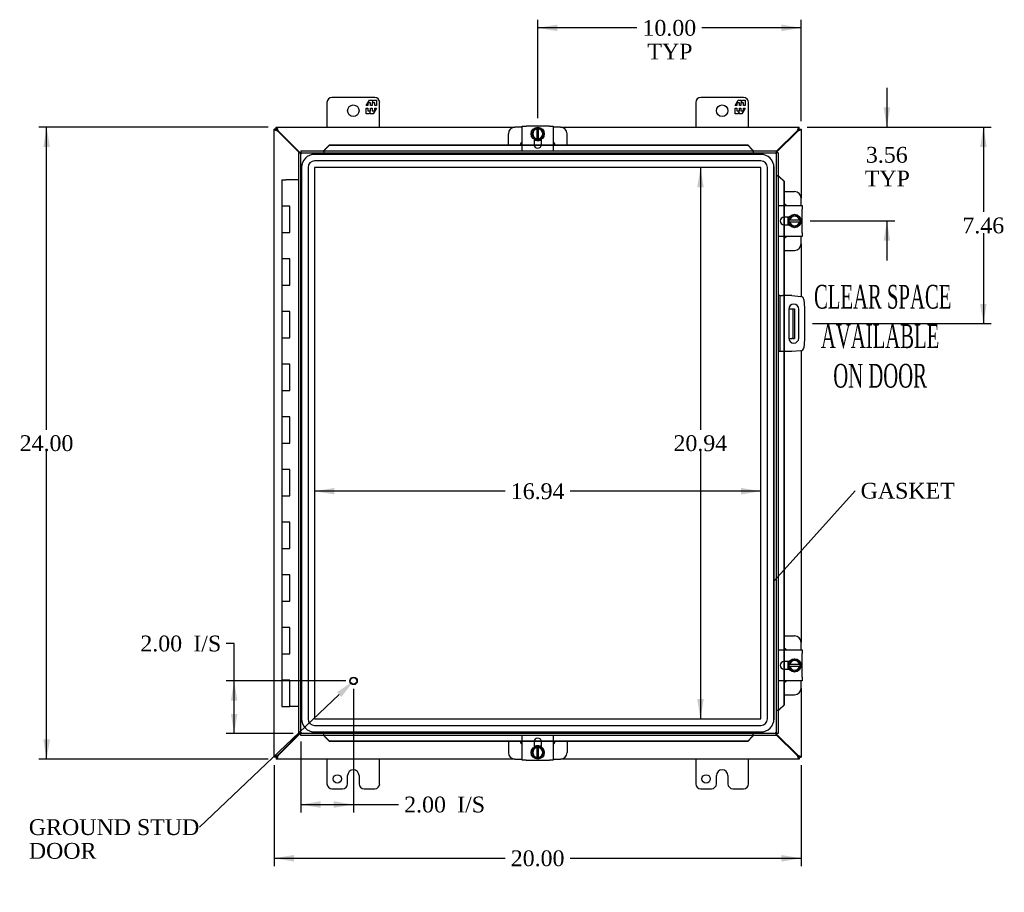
# Model space of a CAD drawing. Header units: inches. Extents: x 1 to 150, y -1 to 99.
# Tile 10 of 23: x 29 to 66, y 29 to 63. Entities that reach past the tile are written whole.
import ezdxf
from ezdxf import colors
from ezdxf.entities.mleader import LeaderData, LeaderLine
from ezdxf.enums import TextEntityAlignment as Align
from ezdxf.lldxf.tags import DXFTag
from ezdxf.math import Vec2, Vec3

# ---------------------------------------------------------------- set-up
doc = ezdxf.new("R2010")
doc.units = ezdxf.units.IN
doc.header["$MEASUREMENT"] = 0
for name, color, linetype in [('COM40153-1', 7, 'Continuous'), ('COM40153-2', 7, 'Continuous'), ('COM42667', 7, 'Continuous'), ('COM42780', 7, 'Continuous'), ('COM48430', 7, 'Continuous'), ('COM56229', 7, 'Continuous'), ('COM70219', 7, 'Continuous'), ('Default', 7, 'Continuous'), ('DV1_Default', 7, 'Continuous'), ('FET07710', 7, 'Continuous'), ('HNG10620-20B', 7, 'Continuous'), ('HNG10620-20C', 7, 'Continuous'), ('SCC19011', 7, 'Continuous'), ('SPR20265', 7, 'Continuous'), ('STD21878', 7, 'Continuous'), ('WAF25035', 7, 'Continuous')]:
    doc.layers.add(name, color=color, linetype=linetype)
doc.styles.add('SEACAD_Times_New_Roman', font='times.ttf')
tags = doc.linetypes.add('HIDDEN2', pattern=[0.1875, 0.125, -0.0625]).pattern_tags.tags
tags[6:7] = [DXFTag(74, 4), DXFTag(75, 0), DXFTag(340, '0'), DXFTag(46, 0.0), DXFTag(50, 0.0), DXFTag(44, 0.0), DXFTag(45, 0.0)]
tags[4:5] = [DXFTag(74, 4), DXFTag(75, 0), DXFTag(340, '0'), DXFTag(46, 0.0), DXFTag(50, 0.0), DXFTag(44, 0.0), DXFTag(45, 0.0)]
doc.dimstyles.new('HAMMOND_(STH_-_120x80)', dxfattribs={"dimtxt": 0.6, "dimasz": 0.75, "dimexe": 0.3, "dimexo": 0.3, "dimgap": 0.15, "dimtad": 0, "dimtih": 1, "dimtoh": 1, "dimzin": 0, "dimdsep": 46, "dimtxsty": 'SEACAD_Times_New_Roman', "dimblk1": '_SE_FILLED', "dimblk2": '_SE_FILLED', "dimsah": 1, "dimcen": 0.3, "dimadec": 0, "dimazin": 0, "dimtfac": 0.8, "dimtofl": 0, "dimtmove": 1, "dimatfit": 3, "dimfxl": 1, "dimtolj": 1, "dimtzin": 0, "dimarcsym": 0})

# ---------------------------------------------------------------- blocks, each defined once
blk = doc.blocks.new('_SE_FILLED')
at = {"color": 0}
blk.add_line((0, 0), (-1, 0), dxfattribs=at)
blk.add_solid([(0, 0), (-1, -0.1665), (-1, 0.1665), (0, 0)], dxfattribs=at)
blk = doc.blocks.new('SE')
at = {"layer": 'COM40153-1', "color": 7, "linetype": 'Continuous'}
for p, q in [((57.779, 51.644), (57.888, 51.644)), ((57.888, 51.644), (57.924, 51.644)), ((57.924, 51.644), (57.996, 51.644)), ((57.924, 51.644), (57.924, 50.519)), ((57.996, 51.644), (57.996, 50.519)), ((57.779, 50.519), (57.888, 50.519)), ((57.924, 50.519), (57.888, 50.519)), ((57.924, 50.519), (57.996, 50.519))]:
    blk.add_line(p, q, dxfattribs=at)
at = {"layer": 'COM40153-2', "color": 7, "linetype": 'Continuous'}
for p, q in [((57.442, 52.144), (57.372, 52.144)), ((57.442, 52.144), (57.442, 50.019)), ((57.442, 52.144), (57.547, 52.144)), ((57.895, 52.144), (57.547, 52.144)), ((57.895, 52.144), (58.23, 52.115)), ((58.343, 52.001), (58.372, 51.667)), ((57.779, 51.631), (57.779, 50.531)), ((58.154, 50.531), (58.154, 51.631)), ((58.372, 51.667), (58.372, 50.496)), ((58.372, 50.496), (58.343, 50.162)), ((57.442, 50.019), (57.372, 50.019)), ((57.547, 50.019), (57.442, 50.019)), ((57.895, 50.019), (57.547, 50.019)), ((58.23, 50.048), (57.895, 50.019))]:
    blk.add_line(p, q, dxfattribs=at)
for centre, radius, start, end in [((58.219, 51.99), 0.125, 5, 85), ((57.966, 51.631), 0.188, 0, 180), ((57.966, 50.531), 0.188, 180, 0), ((58.219, 50.173), 0.125, 275, 355)]:
    blk.add_arc(centre, radius, start, end, dxfattribs=at)
at = {"layer": 'COM42667', "color": 7, "linetype": 'Continuous'}
for p, q in [((47.658, 58.58), (47.801, 58.58)), ((47.658, 57.644), (47.658, 58.58)), ((48.692, 58.58), (47.801, 58.58)), ((48.692, 58.58), (48.835, 58.58)), ((48.835, 58.58), (48.835, 57.644)), ((48.106, 58.085), (48.106, 57.885)), ((48.387, 57.885), (48.387, 58.085)), ((57.372, 55.568), (58.285, 55.568)), ((58.285, 55.568), (58.285, 55.425)), ((58.285, 54.534), (58.285, 55.425)), ((57.79, 55.12), (57.59, 55.12)), ((57.59, 54.839), (57.79, 54.839)), ((58.285, 54.391), (57.372, 54.391)), ((58.285, 54.534), (58.285, 54.391)), ((57.372, 38.692), (58.285, 38.692)), ((58.285, 38.692), (58.285, 38.549)), ((58.285, 37.658), (58.285, 38.549)), ((57.79, 38.244), (57.59, 38.244)), ((57.59, 37.963), (57.79, 37.963)), ((58.285, 37.515), (57.372, 37.515)), ((58.285, 37.658), (58.285, 37.515)), ((47.658, 34.502), (47.658, 35.439)), ((48.106, 35.198), (48.106, 34.998)), ((48.387, 34.998), (48.387, 35.198)), ((48.835, 35.439), (48.835, 34.502)), ((47.801, 34.502), (47.658, 34.502)), ((47.801, 34.502), (48.692, 34.502)), ((48.835, 34.502), (48.692, 34.502))]:
    blk.add_line(p, q, dxfattribs=at)
for centre, start, end in [((48.246, 57.885), 180, 0), ((57.59, 54.979), 90, 270), ((57.59, 38.103), 90, 270), ((48.246, 35.198), 0, 180)]:
    blk.add_arc(centre, 0.141, start, end, dxfattribs=at)
at = {"layer": 'COM42780', "color": 7, "linetype": 'Continuous'}
for p, q in [((47.658, 58.541), (47.381, 58.541)), ((49.112, 58.541), (48.835, 58.541)), ((47.131, 57.869), (47.131, 58.291)), ((48.18, 58.041), (48.106, 58.041)), ((48.387, 58.041), (48.315, 58.041)), ((49.362, 57.869), (49.362, 58.291)), ((57.597, 56.095), (57.996, 56.095)), ((58.246, 55.568), (58.246, 55.845)), ((57.746, 55.045), (57.746, 55.12)), ((57.746, 54.839), (57.746, 54.911)), ((58.246, 54.114), (58.246, 54.391)), ((57.597, 53.864), (57.996, 53.864)), ((57.597, 39.219), (57.996, 39.219)), ((58.246, 38.692), (58.246, 38.969)), ((57.746, 38.169), (57.746, 38.244)), ((57.746, 37.963), (57.746, 38.035)), ((58.246, 37.238), (58.246, 37.515)), ((57.597, 36.988), (57.996, 36.988)), ((47.131, 35.214), (47.131, 34.791)), ((49.362, 35.214), (49.362, 34.791)), ((48.106, 35.041), (48.178, 35.041)), ((48.312, 35.041), (48.387, 35.041)), ((47.381, 34.541), (47.658, 34.541)), ((48.835, 34.541), (49.112, 34.541))]:
    blk.add_line(p, q, dxfattribs=at)
for centre, start, end in [((47.381, 58.291), 90, 180), ((49.112, 58.291), 0, 90), ((47.818, 57.791), 129.9324, 161.9957), ((48.675, 57.791), 18.0043, 50.0676), ((57.996, 55.845), 0, 90), ((57.496, 55.408), 39.9324, 66.2286), ((57.496, 54.551), 293.7714, 320.0676), ((57.996, 54.114), 270, 0), ((57.996, 38.969), 0, 90), ((57.496, 38.532), 39.9324, 66.2286), ((57.496, 37.675), 293.7714, 320.0676), ((57.996, 37.238), 270, 0), ((47.818, 35.291), 198.0043, 230.0676), ((48.675, 35.291), 309.9324, 341.9957), ((47.381, 34.791), 180, 270), ((49.112, 34.791), 270, 0)]:
    blk.add_arc(centre, 0.25, start, end, dxfattribs=at)
at = {"layer": 'COM48430', "color": 7, "linetype": 'Continuous'}
for p, q in [((38.318, 58.469), (38.246, 58.469)), ((38.246, 34.614), (38.246, 58.469)), ((38.318, 58.469), (38.354, 58.433)), ((38.319, 58.541), (47.381, 58.541)), ((38.319, 58.469), (38.319, 58.541)), ((38.319, 58.469), (38.354, 58.433)), ((38.354, 58.408), (38.379, 58.391)), ((38.379, 58.391), (39.198, 57.572)), ((38.38, 58.433), (38.397, 58.409)), ((38.397, 58.409), (39.234, 57.572)), ((49.112, 58.541), (58.174, 58.541)), ((57.3, 57.613), (58.096, 58.409)), ((57.3, 57.577), (58.114, 58.391)), ((58.096, 58.409), (58.113, 58.433)), ((58.114, 58.391), (58.138, 58.408)), ((58.174, 58.469), (58.138, 58.433)), ((58.174, 58.469), (58.138, 58.433)), ((58.174, 58.469), (58.174, 58.541)), ((58.174, 58.469), (58.246, 58.469)), ((58.246, 58.469), (58.246, 55.845)), ((58.246, 54.114), (58.246, 52.112)), ((58.246, 50.051), (58.246, 38.969)), ((58.246, 37.238), (58.246, 34.614)), ((39.198, 35.511), (38.379, 34.692)), ((39.234, 35.511), (38.397, 34.674)), ((58.114, 34.692), (57.3, 35.506)), ((58.096, 34.674), (57.3, 35.47)), ((38.318, 34.614), (38.246, 34.614)), ((38.318, 34.614), (38.354, 34.649)), ((38.319, 34.613), (38.354, 34.649)), ((38.319, 34.613), (38.319, 34.541)), ((47.381, 34.541), (38.319, 34.541)), ((38.379, 34.692), (38.354, 34.675)), ((38.397, 34.674), (38.38, 34.649)), ((58.174, 34.541), (49.112, 34.541)), ((58.113, 34.649), (58.096, 34.674)), ((58.138, 34.675), (58.114, 34.692)), ((58.174, 34.614), (58.138, 34.649)), ((58.174, 34.613), (58.138, 34.649)), ((58.174, 34.614), (58.246, 34.614)), ((58.174, 34.613), (58.174, 34.541))]:
    blk.add_line(p, q, dxfattribs=at)
for points, knots in [([(38.246, 58.469), (38.246, 58.464), (38.249, 58.459), (38.26, 58.449), (38.268, 58.444), (38.288, 58.433), (38.3, 58.428), (38.326, 58.418), (38.34, 58.413), (38.354, 58.408)], [0, 0, 0, 0, 0.25, 0.25, 0.5, 0.5, 0.75, 0.75, 1, 1, 1, 1]), ([(38.318, 58.469), (38.318, 58.459), (38.322, 58.449), (38.336, 58.428), (38.345, 58.418), (38.354, 58.408)], [0, 0, 0, 0, 0.5, 0.5, 1, 1, 1, 1]), ([(38.319, 58.541), (38.324, 58.541), (38.329, 58.539), (38.339, 58.528), (38.344, 58.52), (38.355, 58.5), (38.36, 58.488), (38.37, 58.462), (38.375, 58.448), (38.38, 58.433)], [0, 0, 0, 0, 0.25, 0.25, 0.5, 0.5, 0.75, 0.75, 1, 1, 1, 1]), ([(38.319, 58.469), (38.324, 58.469), (38.329, 58.469), (38.339, 58.465), (38.344, 58.462), (38.355, 58.456), (38.36, 58.452), (38.37, 58.443), (38.375, 58.438), (38.38, 58.433)], [0, 0, 0, 0, 0.25, 0.25, 0.5, 0.5, 0.75, 0.75, 1, 1, 1, 1]), ([(58.113, 58.433), (58.118, 58.448), (58.123, 58.462), (58.133, 58.488), (58.138, 58.5), (58.149, 58.52), (58.154, 58.528), (58.164, 58.539), (58.169, 58.541), (58.174, 58.541)], [0, 0, 0, 0, 0.25, 0.25, 0.5, 0.5, 0.75, 0.75, 1, 1, 1, 1]), ([(58.113, 58.433), (58.118, 58.438), (58.123, 58.443), (58.133, 58.452), (58.138, 58.456), (58.149, 58.462), (58.154, 58.465), (58.164, 58.469), (58.169, 58.469), (58.174, 58.469)], [0, 0, 0, 0, 0.25, 0.25, 0.5, 0.5, 0.75, 0.75, 1, 1, 1, 1]), ([(58.138, 58.408), (58.153, 58.413), (58.167, 58.418), (58.193, 58.428), (58.205, 58.433), (58.225, 58.444), (58.233, 58.449), (58.244, 58.459), (58.246, 58.464), (58.246, 58.469)], [0, 0, 0, 0, 0.25, 0.25, 0.5, 0.5, 0.75, 0.75, 1, 1, 1, 1]), ([(58.138, 58.408), (58.148, 58.418), (58.157, 58.428), (58.171, 58.449), (58.174, 58.459), (58.174, 58.469)], [0, 0, 0, 0, 0.5, 0.5, 1, 1, 1, 1]), ([(38.354, 34.675), (38.34, 34.67), (38.326, 34.665), (38.3, 34.655), (38.288, 34.65), (38.268, 34.639), (38.26, 34.634), (38.249, 34.624), (38.246, 34.619), (38.246, 34.614)], [0, 0, 0, 0, 0.25, 0.25, 0.5, 0.5, 0.75, 0.75, 1, 1, 1, 1]), ([(38.354, 34.675), (38.345, 34.665), (38.336, 34.655), (38.322, 34.634), (38.318, 34.624), (38.318, 34.614)], [0, 0, 0, 0, 0.5, 0.5, 1, 1, 1, 1]), ([(38.38, 34.649), (38.375, 34.645), (38.37, 34.64), (38.36, 34.631), (38.355, 34.627), (38.344, 34.621), (38.339, 34.618), (38.329, 34.614), (38.324, 34.613), (38.319, 34.613)], [0, 0, 0, 0, 0.25, 0.25, 0.5, 0.5, 0.75, 0.75, 1, 1, 1, 1]), ([(38.38, 34.649), (38.375, 34.635), (38.37, 34.621), (38.36, 34.595), (38.355, 34.583), (38.344, 34.563), (38.339, 34.555), (38.329, 34.544), (38.324, 34.541), (38.319, 34.541)], [0, 0, 0, 0, 0.25, 0.25, 0.5, 0.5, 0.75, 0.75, 1, 1, 1, 1]), ([(58.174, 34.613), (58.169, 34.613), (58.164, 34.614), (58.154, 34.618), (58.149, 34.621), (58.138, 34.627), (58.133, 34.631), (58.123, 34.64), (58.118, 34.645), (58.113, 34.649)], [0, 0, 0, 0, 0.25, 0.25, 0.5, 0.5, 0.75, 0.75, 1, 1, 1, 1]), ([(58.174, 34.541), (58.169, 34.541), (58.164, 34.544), (58.154, 34.555), (58.149, 34.563), (58.138, 34.583), (58.133, 34.595), (58.123, 34.621), (58.118, 34.635), (58.113, 34.649)], [0, 0, 0, 0, 0.25, 0.25, 0.5, 0.5, 0.75, 0.75, 1, 1, 1, 1]), ([(58.246, 34.614), (58.246, 34.619), (58.244, 34.624), (58.233, 34.634), (58.225, 34.639), (58.205, 34.65), (58.193, 34.655), (58.167, 34.665), (58.153, 34.67), (58.138, 34.675)], [0, 0, 0, 0, 0.25, 0.25, 0.5, 0.5, 0.75, 0.75, 1, 1, 1, 1]), ([(58.174, 34.614), (58.174, 34.624), (58.171, 34.634), (58.157, 34.655), (58.148, 34.665), (58.138, 34.675)], [0, 0, 0, 0, 0.5, 0.5, 1, 1, 1, 1])]:
    blk.add_open_spline(points, degree=3, knots=knots, dxfattribs=at)
at = {"layer": 'COM56229', "color": 7, "linetype": 'Continuous'}
for p, q in [((39.184, 57.572), (39.256, 57.572)), ((39.184, 35.511), (39.184, 57.572)), ((39.256, 57.572), (39.292, 57.536)), ((39.257, 57.644), (39.257, 57.572)), ((39.257, 57.644), (57.3, 57.644)), ((39.257, 57.572), (39.292, 57.536)), ((40.132, 57.657), (40.132, 57.644)), ((40.167, 57.699), (40.34, 57.869)), ((40.167, 57.686), (40.34, 57.856)), ((40.167, 57.686), (40.167, 57.699)), ((40.34, 57.869), (47.658, 57.869)), ((40.34, 57.869), (40.34, 57.856)), ((40.34, 57.856), (47.658, 57.856)), ((48.107, 57.869), (48.386, 57.869)), ((48.109, 57.856), (48.384, 57.856)), ((48.835, 57.869), (56.217, 57.869)), ((48.835, 57.856), (56.217, 57.856)), ((56.217, 57.869), (56.217, 57.856)), ((56.217, 57.869), (56.39, 57.699)), ((56.217, 57.856), (56.39, 57.686)), ((56.39, 57.686), (56.39, 57.699)), ((56.425, 57.644), (56.425, 57.657)), ((57.3, 57.572), (57.264, 57.536)), ((57.3, 57.572), (57.264, 57.536)), ((57.3, 57.644), (57.3, 57.572)), ((57.372, 57.572), (57.3, 57.572)), ((57.372, 57.572), (57.372, 35.511)), ((57.385, 56.697), (57.372, 56.697)), ((57.415, 56.661), (57.585, 56.489)), ((57.415, 56.661), (57.427, 56.661)), ((57.427, 56.661), (57.597, 56.489)), ((57.585, 56.489), (57.585, 55.568)), ((57.597, 56.489), (57.585, 56.489)), ((57.597, 56.489), (57.597, 55.568)), ((57.585, 55.12), (57.585, 54.839)), ((57.597, 55.12), (57.597, 54.839)), ((57.585, 54.391), (57.585, 52.144)), ((57.597, 54.391), (57.597, 52.144)), ((57.585, 50.019), (57.585, 38.692)), ((57.597, 50.019), (57.597, 38.692)), ((57.585, 38.244), (57.585, 37.963)), ((57.597, 38.244), (57.597, 37.963)), ((57.585, 37.515), (57.585, 36.594)), ((57.597, 37.515), (57.597, 36.594)), ((57.372, 36.386), (57.385, 36.386)), ((57.585, 36.594), (57.415, 36.422)), ((57.415, 36.422), (57.427, 36.422)), ((57.597, 36.594), (57.427, 36.422)), ((57.597, 36.594), (57.585, 36.594)), ((39.184, 35.511), (39.256, 35.511)), ((39.256, 35.511), (39.292, 35.547)), ((39.257, 35.511), (39.292, 35.547)), ((39.257, 35.439), (39.257, 35.511)), ((57.3, 35.511), (57.264, 35.547)), ((57.3, 35.511), (57.264, 35.547)), ((57.3, 35.439), (57.3, 35.511)), ((57.372, 35.511), (57.3, 35.511)), ((57.3, 35.439), (39.257, 35.439)), ((40.132, 35.439), (40.132, 35.426)), ((40.167, 35.397), (40.167, 35.384)), ((40.34, 35.227), (40.167, 35.397)), ((40.34, 35.214), (40.167, 35.384)), ((40.34, 35.214), (40.34, 35.227)), ((47.658, 35.227), (40.34, 35.227)), ((47.658, 35.214), (40.34, 35.214)), ((48.386, 35.214), (48.107, 35.214)), ((48.384, 35.227), (48.109, 35.227)), ((56.217, 35.227), (48.835, 35.227)), ((56.217, 35.214), (48.835, 35.214)), ((56.39, 35.397), (56.217, 35.227)), ((56.39, 35.384), (56.217, 35.214)), ((56.217, 35.214), (56.217, 35.227)), ((56.39, 35.397), (56.39, 35.384)), ((56.425, 35.426), (56.425, 35.439))]:
    blk.add_line(p, q, dxfattribs=at)
at = {"layer": 'COM56229', "color": 7, "linetype": 'HIDDEN2'}
for p, q in [((39.256, 35.511), (39.256, 57.572)), ((39.257, 57.572), (57.3, 57.572)), ((40.132, 57.644), (40.132, 57.572)), ((40.155, 57.666), (40.155, 57.675)), ((47.658, 57.869), (48.107, 57.869)), ((47.658, 57.856), (48.109, 57.856)), ((48.384, 57.856), (48.835, 57.856)), ((48.386, 57.869), (48.835, 57.869)), ((56.402, 57.675), (56.402, 57.666)), ((56.425, 57.644), (56.425, 57.572)), ((57.3, 57.572), (57.3, 35.511)), ((57.372, 56.697), (57.3, 56.697)), ((57.395, 56.674), (57.404, 56.674)), ((57.585, 55.568), (57.585, 55.12)), ((57.597, 55.568), (57.597, 55.12)), ((57.585, 54.839), (57.585, 54.391)), ((57.597, 54.839), (57.597, 54.391)), ((57.585, 52.144), (57.585, 50.019)), ((57.597, 52.144), (57.597, 50.019)), ((57.585, 38.692), (57.585, 38.244)), ((57.597, 38.692), (57.597, 38.244)), ((57.585, 37.963), (57.585, 37.515)), ((57.597, 37.963), (57.597, 37.515)), ((57.372, 36.386), (57.3, 36.386)), ((57.404, 36.409), (57.395, 36.409)), ((57.3, 35.511), (39.257, 35.511)), ((40.132, 35.439), (40.132, 35.511)), ((56.425, 35.439), (56.425, 35.511)), ((40.155, 35.408), (40.155, 35.417)), ((48.109, 35.227), (47.658, 35.227)), ((48.107, 35.214), (47.658, 35.214)), ((48.835, 35.227), (48.384, 35.227)), ((48.835, 35.214), (48.386, 35.214)), ((56.402, 35.417), (56.402, 35.408))]:
    blk.add_line(p, q, dxfattribs=at)
at = {"layer": 'COM56229', "color": 7, "linetype": 'Continuous'}
for centre, radius, start, end in [((39.898, 57.975), 0.395, 306.3142, 313.0054), ((56.659, 57.975), 0.395, 226.9946, 233.6858), ((57.703, 56.931), 0.395, 216.3142, 223.0054), ((57.703, 36.152), 0.395, 136.9946, 143.6858), ((39.898, 35.108), 0.395, 46.9946, 53.6858), ((56.659, 35.108), 0.395, 126.3142, 133.0054), ((57.477, 34.999), 1.153, 158.7275, 160.458)]:
    blk.add_arc(centre, radius, start, end, dxfattribs=at)
at = {"layer": 'COM56229', "color": 7, "linetype": 'HIDDEN2'}
for centre, start, end in [((39.08, 58.084), 335.7342, 338.7275), ((57.477, 58.084), 201.2725, 204.2658), ((57.813, 57.748), 245.7342, 248.7275), ((57.813, 35.335), 111.2725, 114.2658), ((39.08, 34.999), 21.2725, 24.2658), ((57.477, 34.999), 155.7342, 158.7275)]:
    blk.add_arc(centre, 1.153, start, end, dxfattribs=at)
at = {"layer": 'COM70219', "color": 7, "linetype": 'HIDDEN2'}
for p, q in [((56.715, 57.51), (39.778, 57.51)), ((56.715, 57.509), (39.778, 57.509)), ((56.715, 57.26), (39.778, 57.26)), ((39.278, 57.01), (39.278, 36.073)), ((39.279, 57.01), (39.279, 36.073)), ((39.528, 57.01), (39.528, 36.073)), ((39.777, 57.01), (39.777, 36.073)), ((56.715, 57.011), (39.778, 57.011)), ((56.715, 57.01), (39.778, 57.01)), ((39.778, 57.01), (39.778, 36.073)), ((56.715, 36.073), (56.715, 57.01)), ((56.716, 36.073), (56.716, 57.01)), ((56.965, 36.073), (56.965, 57.01)), ((57.214, 36.073), (57.214, 57.01)), ((57.215, 36.073), (57.215, 57.01)), ((39.778, 36.073), (56.715, 36.073)), ((39.778, 36.072), (56.715, 36.072)), ((39.778, 35.823), (56.715, 35.823)), ((39.778, 35.574), (56.715, 35.574)), ((39.778, 35.573), (56.715, 35.573))]:
    blk.add_line(p, q, dxfattribs=at)
for centre, radius, start, end in [((39.778, 57.01), 0.5, 90, 180), ((39.778, 57.01), 0.499, 90, 180), ((39.778, 57.01), 0.25, 90, 180), ((56.715, 57.01), 0.5, 0, 90), ((56.715, 57.01), 0.499, 0, 90), ((56.715, 57.01), 0.25, 0, 90), ((39.778, 57.01), 0.001, 90, 180), ((56.715, 57.01), 0.001, 0, 90), ((39.778, 36.073), 0.5, 180, 270), ((39.778, 36.073), 0.499, 180, 270), ((39.778, 36.073), 0.25, 180, 270), ((39.778, 36.073), 0.001, 180, 270), ((56.715, 36.073), 0.5, 270, 360), ((56.715, 36.073), 0.001, 270, 360), ((56.715, 36.073), 0.25, 270, 360), ((56.715, 36.073), 0.499, 270, 360)]:
    blk.add_arc(centre, radius, start, end, dxfattribs=at)
at = {"layer": 'FET07710', "color": 7, "linetype": 'Continuous'}
for p, q in [((40.246, 59.479), (40.246, 58.541)), ((42.059, 59.666), (40.434, 59.666)), ((41.736, 59.361), (41.859, 59.573)), ((41.899, 59.467), (41.801, 59.467)), ((41.801, 59.467), (41.801, 59.361)), ((41.859, 59.573), (41.968, 59.573)), ((41.899, 59.361), (41.899, 59.467)), ((42.057, 59.467), (41.959, 59.467)), ((41.959, 59.467), (41.959, 59.361)), ((41.968, 59.573), (41.968, 59.496)), ((41.968, 59.496), (42.013, 59.573)), ((42.013, 59.573), (42.121, 59.573)), ((42.057, 59.361), (42.057, 59.467)), ((42.121, 59.573), (42.121, 59.361)), ((42.246, 58.541), (42.246, 59.479)), ((54.246, 59.479), (54.246, 58.541)), ((56.059, 59.666), (54.434, 59.666)), ((55.736, 59.361), (55.859, 59.573)), ((55.899, 59.467), (55.801, 59.467)), ((55.801, 59.467), (55.801, 59.361)), ((55.859, 59.573), (55.968, 59.573)), ((55.899, 59.361), (55.899, 59.467)), ((56.057, 59.467), (55.959, 59.467)), ((55.959, 59.467), (55.959, 59.361)), ((55.968, 59.573), (55.968, 59.496)), ((55.968, 59.496), (56.013, 59.573)), ((56.013, 59.573), (56.121, 59.573)), ((56.057, 59.361), (56.057, 59.467)), ((56.121, 59.573), (56.121, 59.361)), ((56.246, 58.541), (56.246, 59.479)), ((41.801, 59.361), (41.736, 59.361)), ((41.736, 59.052), (41.736, 59.264)), ((41.736, 59.264), (41.801, 59.264)), ((41.801, 59.264), (41.801, 59.158)), ((41.801, 59.158), (41.899, 59.158)), ((41.89, 59.129), (41.845, 59.052)), ((41.89, 59.052), (41.89, 59.129)), ((41.959, 59.361), (41.899, 59.361)), ((41.899, 59.158), (41.899, 59.264)), ((41.899, 59.264), (41.959, 59.264)), ((41.959, 59.264), (41.959, 59.158)), ((41.959, 59.158), (42.057, 59.158)), ((42.121, 59.264), (41.999, 59.052)), ((42.121, 59.361), (42.057, 59.361)), ((42.057, 59.158), (42.057, 59.264)), ((42.057, 59.264), (42.121, 59.264)), ((55.801, 59.361), (55.736, 59.361)), ((55.736, 59.052), (55.736, 59.264)), ((55.736, 59.264), (55.801, 59.264)), ((55.801, 59.264), (55.801, 59.158)), ((55.801, 59.158), (55.899, 59.158)), ((55.89, 59.129), (55.845, 59.052)), ((55.89, 59.052), (55.89, 59.129)), ((55.959, 59.361), (55.899, 59.361)), ((55.899, 59.158), (55.899, 59.264)), ((55.899, 59.264), (55.959, 59.264)), ((55.959, 59.264), (55.959, 59.158)), ((55.959, 59.158), (56.057, 59.158)), ((56.121, 59.264), (55.999, 59.052)), ((56.121, 59.361), (56.057, 59.361)), ((56.057, 59.158), (56.057, 59.264)), ((56.057, 59.264), (56.121, 59.264)), ((41.845, 59.052), (41.736, 59.052)), ((41.999, 59.052), (41.89, 59.052)), ((55.845, 59.052), (55.736, 59.052)), ((55.999, 59.052), (55.89, 59.052)), ((40.246, 34.541), (40.246, 33.604)), ((42.246, 33.604), (42.246, 34.541)), ((54.246, 34.541), (54.246, 33.604)), ((56.246, 33.604), (56.246, 34.541)), ((41.246, 34.134), (41.246, 34.134)), ((55.246, 34.134), (55.246, 34.134)), ((41.028, 33.604), (41.028, 33.916)), ((41.464, 33.916), (41.464, 33.604)), ((55.028, 33.604), (55.028, 33.916)), ((55.464, 33.916), (55.464, 33.604)), ((40.434, 33.416), (40.84, 33.416)), ((41.652, 33.416), (42.059, 33.416)), ((54.434, 33.416), (54.84, 33.416)), ((55.652, 33.416), (56.059, 33.416))]:
    blk.add_line(p, q, dxfattribs=at)
for centre, radius in [((41.246, 59.166), 0.219), ((55.246, 59.166), 0.219), ((40.637, 33.791), 0.156), ((54.637, 33.791), 0.156)]:
    blk.add_circle(centre, radius, dxfattribs=at)
for centre, radius, start, end in [((40.434, 59.479), 0.188, 90, 180), ((42.059, 59.479), 0.188, 0, 90), ((54.434, 59.479), 0.188, 90, 180), ((56.059, 59.479), 0.187, 0, 90), ((41.246, 33.916), 0.218, 90, 180), ((41.246, 33.916), 0.218, 0, 90), ((55.246, 33.916), 0.218, 90, 180), ((55.246, 33.916), 0.218, 0, 90), ((40.434, 33.604), 0.188, 180, 270), ((40.84, 33.604), 0.188, 270, 0), ((41.652, 33.604), 0.188, 180, 270), ((42.059, 33.604), 0.188, 270, 0), ((54.434, 33.604), 0.188, 180, 270), ((54.84, 33.604), 0.188, 270, 0), ((55.652, 33.604), 0.188, 180, 270), ((56.059, 33.604), 0.188, 270, 0)]:
    blk.add_arc(centre, radius, start, end, dxfattribs=at)
at = {"layer": 'HNG10620-20B', "color": 7, "linetype": 'Continuous'}
for p, q in [((38.686, 55.541), (38.533, 55.541)), ((38.533, 55.541), (38.533, 54.541)), ((38.533, 54.541), (38.686, 54.541)), ((38.686, 53.541), (38.533, 53.541)), ((38.533, 53.541), (38.533, 52.541)), ((38.533, 52.541), (38.686, 52.541)), ((38.686, 51.541), (38.533, 51.541)), ((38.533, 51.541), (38.533, 50.541)), ((38.533, 50.541), (38.686, 50.541)), ((38.686, 49.541), (38.533, 49.541)), ((38.533, 49.541), (38.533, 48.541)), ((38.533, 48.541), (38.686, 48.541)), ((38.686, 47.541), (38.533, 47.541)), ((38.533, 47.541), (38.533, 46.541)), ((38.533, 46.541), (38.686, 46.541)), ((38.686, 45.541), (38.533, 45.541)), ((38.533, 45.541), (38.533, 44.541)), ((38.533, 44.541), (38.686, 44.541)), ((38.686, 43.541), (38.533, 43.541)), ((38.533, 43.541), (38.533, 42.541)), ((38.533, 42.541), (38.686, 42.541)), ((38.686, 41.541), (38.533, 41.541)), ((38.533, 41.541), (38.533, 40.541)), ((38.533, 40.541), (38.686, 40.541)), ((38.686, 39.541), (38.533, 39.541)), ((38.533, 39.541), (38.533, 38.541)), ((38.533, 38.541), (38.686, 38.541)), ((38.686, 37.541), (38.533, 37.541)), ((38.533, 37.541), (38.533, 36.541)), ((38.533, 36.541), (38.84, 36.541))]:
    blk.add_line(p, q, dxfattribs=at)
at = {"layer": 'HNG10620-20C', "color": 7, "linetype": 'Continuous'}
for p, q in [((38.533, 56.541), (38.686, 56.541)), ((38.533, 56.541), (38.533, 55.541)), ((39.184, 56.541), (38.686, 56.541)), ((38.686, 55.541), (38.533, 55.541)), ((38.84, 55.541), (38.686, 55.541)), ((38.84, 54.541), (38.84, 55.541)), ((38.533, 54.541), (38.686, 54.541)), ((38.533, 54.541), (38.533, 53.541)), ((38.686, 54.541), (38.84, 54.541)), ((38.686, 53.541), (38.533, 53.541)), ((38.84, 53.541), (38.686, 53.541)), ((38.84, 52.541), (38.84, 53.541)), ((38.533, 52.541), (38.686, 52.541)), ((38.533, 52.541), (38.533, 51.541)), ((38.686, 52.541), (38.84, 52.541)), ((38.686, 51.541), (38.533, 51.541)), ((38.84, 51.541), (38.686, 51.541)), ((38.84, 50.541), (38.84, 51.541)), ((38.533, 50.541), (38.686, 50.541)), ((38.533, 50.541), (38.533, 49.541)), ((38.686, 50.541), (38.84, 50.541)), ((38.686, 49.541), (38.533, 49.541)), ((38.84, 49.541), (38.686, 49.541)), ((38.84, 48.541), (38.84, 49.541)), ((38.533, 48.541), (38.686, 48.541)), ((38.533, 48.541), (38.533, 47.541)), ((38.686, 48.541), (38.84, 48.541)), ((38.686, 47.541), (38.533, 47.541)), ((38.84, 47.541), (38.686, 47.541)), ((38.84, 46.541), (38.84, 47.541)), ((38.533, 46.541), (38.686, 46.541)), ((38.533, 46.541), (38.533, 45.541)), ((38.686, 46.541), (38.84, 46.541)), ((38.686, 45.541), (38.533, 45.541)), ((38.84, 45.541), (38.686, 45.541)), ((38.84, 44.541), (38.84, 45.541)), ((38.533, 44.541), (38.686, 44.541)), ((38.533, 44.541), (38.533, 43.541)), ((38.686, 44.541), (38.84, 44.541)), ((38.686, 43.541), (38.533, 43.541)), ((38.84, 43.541), (38.686, 43.541)), ((38.84, 42.541), (38.84, 43.541)), ((38.533, 42.541), (38.686, 42.541)), ((38.533, 42.541), (38.533, 41.541)), ((38.686, 42.541), (38.84, 42.541)), ((38.686, 41.541), (38.533, 41.541)), ((38.84, 41.541), (38.686, 41.541)), ((38.84, 40.541), (38.84, 41.541)), ((38.533, 40.541), (38.686, 40.541)), ((38.533, 40.541), (38.533, 39.541)), ((38.686, 40.541), (38.84, 40.541)), ((38.686, 39.541), (38.533, 39.541)), ((38.84, 39.541), (38.686, 39.541)), ((38.84, 38.541), (38.84, 39.541)), ((38.533, 38.541), (38.686, 38.541)), ((38.533, 38.541), (38.533, 37.541)), ((38.686, 38.541), (38.84, 38.541)), ((38.686, 37.541), (38.533, 37.541)), ((38.84, 37.541), (38.686, 37.541)), ((38.84, 36.541), (38.84, 37.541)), ((39.184, 36.541), (38.84, 36.541))]:
    blk.add_line(p, q, dxfattribs=at)
at = {"layer": 'SCC19011', "color": 7, "linetype": 'Continuous'}
for p, q in [((48.138, 58.506), (48.005, 58.291)), ((48.212, 58.506), (48.138, 58.506)), ((48.28, 58.506), (48.212, 58.506)), ((48.212, 58.506), (48.212, 58.486)), ((48.212, 58.486), (48.212, 58.476)), ((48.212, 58.476), (48.212, 58.107)), ((48.355, 58.506), (48.28, 58.506)), ((48.28, 58.486), (48.28, 58.506)), ((48.28, 58.476), (48.28, 58.486)), ((48.28, 58.107), (48.28, 58.476)), ((48.487, 58.291), (48.355, 58.506)), ((48.005, 58.291), (48.138, 58.076)), ((48.138, 58.076), (48.212, 58.076)), ((48.212, 58.107), (48.212, 58.097)), ((48.212, 58.097), (48.212, 58.076)), ((48.212, 58.076), (48.28, 58.076)), ((48.28, 58.097), (48.28, 58.107)), ((48.28, 58.076), (48.28, 58.097)), ((48.28, 58.076), (48.355, 58.076)), ((48.355, 58.076), (48.487, 58.291)), ((57.996, 55.22), (57.781, 55.088)), ((57.781, 55.088), (57.781, 55.013)), ((57.781, 55.013), (57.781, 54.945)), ((57.802, 55.013), (57.781, 55.013)), ((57.781, 54.945), (57.781, 54.871)), ((57.781, 54.945), (57.802, 54.945)), ((57.812, 55.013), (57.802, 55.013)), ((57.802, 54.945), (57.812, 54.945)), ((58.181, 55.013), (57.812, 55.013)), ((57.812, 54.945), (58.181, 54.945)), ((58.211, 55.088), (57.996, 55.22)), ((58.191, 55.013), (58.181, 55.013)), ((58.181, 54.945), (58.191, 54.945)), ((58.211, 55.013), (58.191, 55.013)), ((58.191, 54.945), (58.211, 54.945)), ((58.211, 55.013), (58.211, 55.088)), ((58.211, 54.945), (58.211, 55.013)), ((58.211, 54.871), (58.211, 54.945)), ((57.781, 54.871), (57.996, 54.738)), ((57.996, 54.738), (58.211, 54.871)), ((57.996, 38.344), (57.781, 38.212)), ((57.781, 38.212), (57.781, 38.137)), ((57.781, 38.137), (57.781, 38.069)), ((57.802, 38.137), (57.781, 38.137)), ((57.812, 38.137), (57.802, 38.137)), ((58.181, 38.137), (57.812, 38.137)), ((58.211, 38.212), (57.996, 38.344)), ((58.191, 38.137), (58.181, 38.137)), ((58.211, 38.137), (58.191, 38.137)), ((58.211, 38.137), (58.211, 38.212)), ((58.211, 38.069), (58.211, 38.137)), ((57.781, 38.069), (57.781, 37.995)), ((57.781, 38.069), (57.802, 38.069)), ((57.781, 37.995), (57.996, 37.862)), ((57.802, 38.069), (57.812, 38.069)), ((57.812, 38.069), (58.181, 38.069)), ((57.996, 37.862), (58.211, 37.995)), ((58.181, 38.069), (58.191, 38.069)), ((58.191, 38.069), (58.211, 38.069)), ((58.211, 37.995), (58.211, 38.069)), ((48.138, 35.006), (48.005, 34.791)), ((48.005, 34.791), (48.138, 34.576)), ((48.212, 35.006), (48.138, 35.006)), ((48.28, 35.006), (48.212, 35.006)), ((48.212, 35.006), (48.212, 34.986)), ((48.212, 34.986), (48.212, 34.976)), ((48.212, 34.976), (48.212, 34.607)), ((48.355, 35.006), (48.28, 35.006)), ((48.28, 34.986), (48.28, 35.006)), ((48.28, 34.976), (48.28, 34.986)), ((48.28, 34.607), (48.28, 34.976)), ((48.487, 34.791), (48.355, 35.006)), ((48.355, 34.576), (48.487, 34.791)), ((48.138, 34.576), (48.212, 34.576)), ((48.212, 34.607), (48.212, 34.597)), ((48.212, 34.597), (48.212, 34.576)), ((48.212, 34.576), (48.28, 34.576)), ((48.28, 34.597), (48.28, 34.607)), ((48.28, 34.576), (48.28, 34.597)), ((48.28, 34.576), (48.355, 34.576))]:
    blk.add_line(p, q, dxfattribs=at)
for centre, radius, start, end in [((48.246, 58.291), 0.188, 100.4474, 259.5526), ((48.246, 58.291), 0.188, 280.4474, 79.5526), ((57.996, 54.979), 0.187, 10.4474, 169.5526), ((57.996, 54.979), 0.187, 190.4474, 349.5526), ((57.996, 38.103), 0.187, 10.4474, 169.5526), ((57.996, 38.103), 0.187, 190.4474, 349.5526), ((48.246, 34.791), 0.188, 100.4474, 259.5526), ((48.246, 34.791), 0.188, 280.4474, 79.5526)]:
    blk.add_arc(centre, radius, start, end, dxfattribs=at)
at = {"layer": 'SPR20265', "color": 7, "linetype": 'Continuous'}
for points, knots in [([(48.105, 58.074), (48.124, 58.061), (48.171, 58.039), (48.25, 58.026), (48.331, 58.04), (48.372, 58.063), (48.388, 58.073)], [0.95809881, 0.95809881, 0.95809881, 0.95809881, 0.9661238, 0.97598802, 0.98694613, 0.99365696, 0.99365696, 0.99365696, 0.99365696]), ([(57.778, 55.121), (57.766, 55.102), (57.744, 55.055), (57.731, 54.976), (57.745, 54.895), (57.768, 54.853), (57.778, 54.838)], [0.95809881, 0.95809881, 0.95809881, 0.95809881, 0.9661238, 0.97598802, 0.98694613, 0.99365696, 0.99365696, 0.99365696, 0.99365696]), ([(57.77, 55.09), (57.762, 55.074), (57.745, 55.028), (57.74, 54.95), (57.757, 54.893), (57.769, 54.868)], [0.77163324, 0.77163324, 0.77163324, 0.77163324, 0.77798983, 0.7890906, 0.79883667, 0.79883667, 0.79883667, 0.79883667]), ([(57.778, 38.245), (57.766, 38.226), (57.744, 38.179), (57.731, 38.1), (57.745, 38.019), (57.768, 37.977), (57.778, 37.962)], [0.95809881, 0.95809881, 0.95809881, 0.95809881, 0.9661238, 0.97598802, 0.98694613, 0.99365696, 0.99365696, 0.99365696, 0.99365696]), ([(57.77, 38.214), (57.762, 38.198), (57.745, 38.152), (57.74, 38.074), (57.757, 38.017), (57.769, 37.992)], [0.77169439, 0.77169439, 0.77169439, 0.77169439, 0.77798983, 0.7890906, 0.79883667, 0.79883667, 0.79883667, 0.79883667]), ([(48.388, 35.009), (48.369, 35.022), (48.322, 35.044), (48.243, 35.057), (48.162, 35.043), (48.12, 35.02), (48.105, 35.01)], [0.95809881, 0.95809881, 0.95809881, 0.95809881, 0.9661238, 0.97598802, 0.98694613, 0.99365696, 0.99365696, 0.99365696, 0.99365696])]:
    blk.add_open_spline(points, degree=3, knots=knots, dxfattribs=at)
at = {"layer": 'STD21878', "color": 7, "linetype": 'HIDDEN2'}
for radius in [0.141, 0.125]:
    blk.add_circle((41.256, 37.511), radius, dxfattribs=at)
at = {"layer": 'WAF25035', "color": 7, "linetype": 'Continuous'}
for centre in [(48.246, 58.291), (57.996, 54.979), (57.996, 38.103), (48.246, 34.791)]:
    blk.add_circle(centre, 0.25, dxfattribs=at)
at = {"layer": 'DV1_Default', "insert": (61.242, 52.552), "char_height": 0.9, "width": 8.93922, "attachment_point": 2}
blk.add_mtext('{\\fTimes New Roman|b0||i0||c0|p34;\\C7;\\H0.9;\\W0.5776;^I}{\\fTimes New Roman|b0||i0||c0|p34;\\C7;\\H0.9;\\W0.5776;CLEAR SPACE\\P}{\\fTimes New Roman|b0||i0||c0|p34;\\C7;\\H0.9;\\W0.5776;AVAILABLE \\P}{\\fTimes New Roman|b0||i0||c0|p34;\\C7;\\H0.9;\\W0.5776;ON DOOR^I}', dxfattribs=at)
blk = doc.blocks.new('DMBLK558')
at = {"layer": 'Default', "linetype": 'Continuous'}
for points in [[(29.48, 57.791), (29.73, 57.791), (29.605, 58.541)], [(29.48, 35.291), (29.605, 34.541), (29.73, 35.291)]]:
    blk.add_hatch(color=7, dxfattribs=at).paths.add_polyline_path(points)
at = {"layer": 'Default', "color": 7, "linetype": 'Continuous'}
for p, q in [((38.019, 58.541), (29.305, 58.541)), ((29.605, 47.051), (29.605, 58.541)), ((29.605, 34.541), (29.605, 46.241)), ((38.019, 34.541), (29.305, 34.541))]:
    blk.add_line(p, q, dxfattribs=at)
at = {"layer": 'Default', "color": 7, "linetype": 'Continuous', "style": 'SEACAD_Times_New_Roman'}
blk.add_text('24.00', height=0.6, dxfattribs=at).set_placement((28.582, 46.841), align=Align.TOP_LEFT)
blk = doc.blocks.new('DMBLK559')
at = {"layer": 'Default', "linetype": 'Continuous'}
for points in [[(38.996, 30.651), (38.996, 30.901), (38.246, 30.776)], [(57.496, 30.651), (58.246, 30.776), (57.496, 30.901)]]:
    blk.add_hatch(color=7, dxfattribs=at).paths.add_polyline_path(points)
at = {"layer": 'Default', "color": 7, "linetype": 'Continuous'}
for p, q in [((38.246, 34.314), (38.246, 30.476)), ((58.246, 34.314), (58.246, 30.476)), ((38.246, 30.776), (47.013, 30.776)), ((49.48, 30.776), (58.246, 30.776))]:
    blk.add_line(p, q, dxfattribs=at)
at = {"layer": 'Default', "color": 7, "linetype": 'Continuous', "style": 'SEACAD_Times_New_Roman'}
blk.add_text('20.00', height=0.6, dxfattribs=at).set_placement((47.223, 31.076), align=Align.TOP_LEFT)
blk = doc.blocks.new('DMBLK560')
at = {"layer": 'Default', "linetype": 'Continuous'}
for points in [[(61.624, 59.291), (61.374, 59.291), (61.499, 58.541)], [(61.624, 54.229), (61.499, 54.979), (61.374, 54.229)]]:
    blk.add_hatch(color=7, dxfattribs=at).paths.add_polyline_path(points)
at = {"layer": 'Default', "color": 7, "linetype": 'Continuous'}
for p, q in [((61.499, 60.041), (61.499, 58.541)), ((58.474, 58.541), (61.799, 58.541)), ((58.585, 54.979), (61.799, 54.979)), ((61.499, 54.979), (61.499, 53.479))]:
    blk.add_line(p, q, dxfattribs=at)
at = {"layer": 'Default', "color": 7, "linetype": 'Continuous', "style": 'SEACAD_Times_New_Roman'}
for s, p in [('3.56', (60.703, 57.793)), ('TYP', (60.66, 56.893))]:
    blk.add_text(s, height=0.6, dxfattribs=at).set_placement(p, align=Align.TOP_LEFT)
blk = doc.blocks.new('DMBLK561')
at = {"layer": 'Default', "linetype": 'Continuous'}
for points in [[(65.288, 57.791), (65.163, 58.541), (65.038, 57.791)], [(65.288, 51.831), (65.038, 51.831), (65.163, 51.081)]]:
    blk.add_hatch(color=7, dxfattribs=at).paths.add_polyline_path(points)
at = {"layer": 'Default', "color": 7, "linetype": 'Continuous'}
for p, q in [((58.474, 58.541), (65.463, 58.541)), ((65.163, 58.541), (65.163, 55.321)), ((65.163, 54.511), (65.163, 51.081)), ((58.672, 51.081), (65.463, 51.081))]:
    blk.add_line(p, q, dxfattribs=at)
at = {"layer": 'Default', "color": 7, "linetype": 'Continuous', "style": 'SEACAD_Times_New_Roman'}
blk.add_text('7.46', height=0.6, dxfattribs=at).set_placement((64.366, 55.111), align=Align.TOP_LEFT)
blk = doc.blocks.new('DMBLK563')
at = {"layer": 'Default', "linetype": 'Continuous'}
for points in [[(48.996, 62.438), (48.246, 62.313), (48.996, 62.188)], [(57.496, 62.438), (57.496, 62.188), (58.246, 62.313)]]:
    blk.add_hatch(color=7, dxfattribs=at).paths.add_polyline_path(points)
at = {"layer": 'Default', "color": 7, "linetype": 'Continuous'}
for p, q in [((48.246, 58.88), (48.246, 62.613)), ((58.246, 58.769), (58.246, 62.613)), ((52.013, 62.313), (48.246, 62.313)), ((58.246, 62.313), (54.48, 62.313))]:
    blk.add_line(p, q, dxfattribs=at)
at = {"layer": 'Default', "color": 7, "linetype": 'Continuous', "style": 'SEACAD_Times_New_Roman'}
for s, p in [('10.00', (52.223, 62.613)), ('TYP', (52.408, 61.713))]:
    blk.add_text(s, height=0.6, dxfattribs=at).set_placement(p, align=Align.TOP_LEFT)
blk = doc.blocks.new('DMBLK568')
at = {"layer": 'Default', "linetype": 'Continuous'}
for points in [[(40.006, 32.693), (40.006, 32.943), (39.256, 32.818)], [(40.506, 32.693), (41.256, 32.818), (40.506, 32.943)]]:
    blk.add_hatch(color=7, dxfattribs=at).paths.add_polyline_path(points)
at = {"layer": 'Default', "color": 7, "linetype": 'Continuous'}
for p, q in [((41.256, 37.211), (41.256, 32.518)), ((39.256, 35.211), (39.256, 32.518)), ((39.256, 32.818), (42.667, 32.818)), ((42.667, 32.818), (42.967, 32.818))]:
    blk.add_line(p, q, dxfattribs=at)
at = {"layer": 'Default', "color": 7, "linetype": 'Continuous', "style": 'SEACAD_Times_New_Roman'}
for s, p in [('2.00', (43.177, 33.118)), ('I/S', (45.189, 33.118))]:
    blk.add_text(s, height=0.6, dxfattribs=at).set_placement(p, align=Align.TOP_LEFT)
blk = doc.blocks.new('DMBLK569')
at = {"layer": 'Default', "linetype": 'Continuous'}
for points in [[(36.597, 36.761), (36.847, 36.761), (36.722, 37.511)], [(36.597, 36.261), (36.722, 35.511), (36.847, 36.261)]]:
    blk.add_hatch(color=7, dxfattribs=at).paths.add_polyline_path(points)
at = {"layer": 'Default', "color": 7, "linetype": 'Continuous'}
for p, q in [((36.722, 38.933), (36.422, 38.933)), ((36.722, 35.511), (36.722, 38.933)), ((40.956, 37.511), (36.422, 37.511)), ((38.957, 35.511), (36.422, 35.511))]:
    blk.add_line(p, q, dxfattribs=at)
at = {"layer": 'Default', "color": 7, "linetype": 'Continuous', "style": 'SEACAD_Times_New_Roman'}
for s, p in [('I/S', (35.174, 39.233)), ('2.00', (33.162, 39.233))]:
    blk.add_text(s, height=0.6, dxfattribs=at).set_placement(p, align=Align.TOP_LEFT)
blk = doc.blocks.new('DMBLK576')
at = {"layer": 'Default', "linetype": 'Continuous'}
for points in [[(54.298, 56.261), (54.548, 56.261), (54.423, 57.011)], [(54.298, 36.822), (54.423, 36.072), (54.548, 36.822)]]:
    blk.add_hatch(color=7, dxfattribs=at).paths.add_polyline_path(points)
at = {"layer": 'Default', "color": 7, "linetype": 'Continuous'}
for p, q in [((54.423, 57.011), (54.423, 47.051)), ((54.423, 46.241), (54.423, 36.072))]:
    blk.add_line(p, q, dxfattribs=at)
at = {"layer": 'Default', "color": 7, "linetype": 'Continuous', "style": 'SEACAD_Times_New_Roman'}
blk.add_text('20.94', height=0.6, dxfattribs=at).set_placement((53.399, 46.841), align=Align.TOP_LEFT)
blk = doc.blocks.new('DMBLK577')
at = {"layer": 'Default', "linetype": 'Continuous'}
for points in [[(40.527, 44.843), (39.777, 44.718), (40.527, 44.593)], [(55.966, 44.843), (55.966, 44.593), (56.716, 44.718)]]:
    blk.add_hatch(color=7, dxfattribs=at).paths.add_polyline_path(points)
at = {"layer": 'Default', "color": 7, "linetype": 'Continuous'}
for p, q in [((47.013, 44.718), (39.777, 44.718)), ((56.716, 44.718), (49.48, 44.718))]:
    blk.add_line(p, q, dxfattribs=at)
at = {"layer": 'Default', "color": 7, "linetype": 'Continuous', "style": 'SEACAD_Times_New_Roman'}
blk.add_text('16.94', height=0.6, dxfattribs=at).set_placement((47.223, 45.018), align=Align.TOP_LEFT)

msp = doc.modelspace()

# ---------------------------------------------------------------- block references
at = {"layer": 'Default'}
msp.add_blockref('SE', (0, 0), dxfattribs=at)

# ---------------------------------------------------------------- dimensions: what is measured, and where the dimension line sits
at = {"layer": 'Default', "color": 7, "linetype": 'Continuous'}
for base, p1, p2, text, picture, middle in [((48.246, 62.313), (58.246, 58.469), (48.246, 58.58), '\\A1;<>\\PTYP', 'DMBLK563', (53.246, 62.313)), ((58.246, 30.776), (38.246, 58.469), (58.246, 34.614), '\\A1;<>', 'DMBLK559', (48.246, 30.776)), ((39.777, 44.718), (56.716, 36.073), (39.777, 36.073), '\\A1;<>', 'DMBLK577', (48.246, 44.718))]:
    dim = msp.add_linear_dim(base=base, p1=p1, p2=p2, text=text, dimstyle='HAMMOND_(STH_-_120x80)', override={"dimtmove": 0}, dxfattribs=at)
    dim.commit()
    dim.dimension.update_dxf_attribs({"geometry": picture, "text_midpoint": middle, "dimtype": 160})
for base, p1, p2, angle, text, picture, middle, dimtype in [((61.499, 54.979), (58.174, 58.541), (58.285, 54.979), 90, '\\A1;<>\\PTYP', 'DMBLK560', (61.499, 57.493), 160), ((29.605, 34.541), (38.319, 34.541), (38.319, 58.541), 90, '\\A1;<>', 'DMBLK558', (29.605, 46.541), 161), ((65.163, 51.081), (58.174, 58.541), (58.372, 51.081), 90, '\\A1;<>', 'DMBLK561', (65.163, 54.811), 160), ((54.423, 57.011), (56.715, 57.011), (56.715, 36.072), 270, '\\A1;<>', 'DMBLK576', (54.423, 46.541), 161)]:
    dim = msp.add_linear_dim(base=base, p1=p1, p2=p2, angle=angle, text=text, dimstyle='HAMMOND_(STH_-_120x80)', override={"dimtmove": 0}, dxfattribs=at)
    dim.commit()
    dim.dimension.update_dxf_attribs({"geometry": picture, "text_midpoint": middle, "dimtype": dimtype})
dim = msp.add_linear_dim(base=(36.722, 37.511), p1=(39.257, 35.511), p2=(41.256, 37.511), angle=90, text='\\A1;<> I/S', dimstyle='HAMMOND_(STH_-_120x80)', dxfattribs=at)
dim.commit()
dim.dimension.update_dxf_attribs({"geometry": 'DMBLK569', "text_midpoint": (36.422, 38.933), "dimtype": 160})
dim = msp.add_linear_dim(base=(41.256, 32.818), p1=(39.256, 35.511), p2=(41.256, 37.511), text='\\A1;<> I/S', dimstyle='HAMMOND_(STH_-_120x80)', dxfattribs=at)
dim.commit()
dim.dimension.update_dxf_attribs({"geometry": 'DMBLK568', "text_midpoint": (42.967, 32.818), "dimtype": 160})

# ---------------------------------------------------------------- leaders
ml = msp.add_multileader_mtext('Standard', dxfattribs=at)
ml.set_content('{\\pxsm0.9;\\fTimes New Roman|b0||i0||c0|p34;\\W1.;GASKET\\P}', color=7)
ml.set_leader_properties()
ml.set_arrow_properties(name='_SE_FILLED')
ml.build(insert=Vec2(0, 0))
ml.multileader.update_dxf_attribs({"dogleg_length": 0, "arrow_head_size": 0.75})
ctx = ml.context
ctx.base_point, ctx.char_height, ctx.arrow_head_size, ctx.landing_gap_size = Vec3(60.413, 44.518), 0.6, 0.75, 0.21
notes = []
notes.append((ctx, [(0, (1, 1, 0), (60.293, 44.728), (1, 0), 0, [(0, [(57.214, 41.296)], 0, [])])]))
ctx.mtext.insert = Vec3(60.503, 45.035)
ml = msp.add_multileader_mtext('Standard', dxfattribs=at)
ml.set_content('{\\pxsm0.9;\\fTimes New Roman|b0||i0||c0|p34;\\W1.;GROUND STUD\\PDOOR\\P}', color=7)
ml.set_leader_properties()
ml.build(insert=Vec2(0, 0))
ml.multileader.update_dxf_attribs({"dogleg_length": 0, "arrow_head_size": 0.75})
ctx = ml.context
ctx.base_point, ctx.char_height, ctx.arrow_head_size, ctx.landing_gap_size = Vec3(28.839, 31.742), 0.6, 0.75, 0.21
notes.append((ctx, [(0, (1, 1, 0), (35.403, 31.952), (-1, 0), 0, [(0, [(41.256, 37.511)], 0, [])])]))
ctx.mtext.insert = Vec3(28.929, 32.259)
for ctx, leaders in notes:
    for number, flags, end, landing, length, lines in leaders:
        leader = LeaderData()
        leader.index, (leader.has_last_leader_line, leader.has_dogleg_vector, leader.attachment_direction) = number, flags
        leader.last_leader_point, leader.dogleg_vector, leader.dogleg_length = Vec3(end), Vec3(landing), length
        for number, points, colour, breaks in lines:
            line = LeaderLine()
            line.index, line.vertices, line.color, line.breaks = number, Vec3.list(points), colors.encode_raw_color(colour), breaks
            leader.lines.append(line)
        ctx.leaders.append(leader)

doc.saveas('drawing.dxf')
